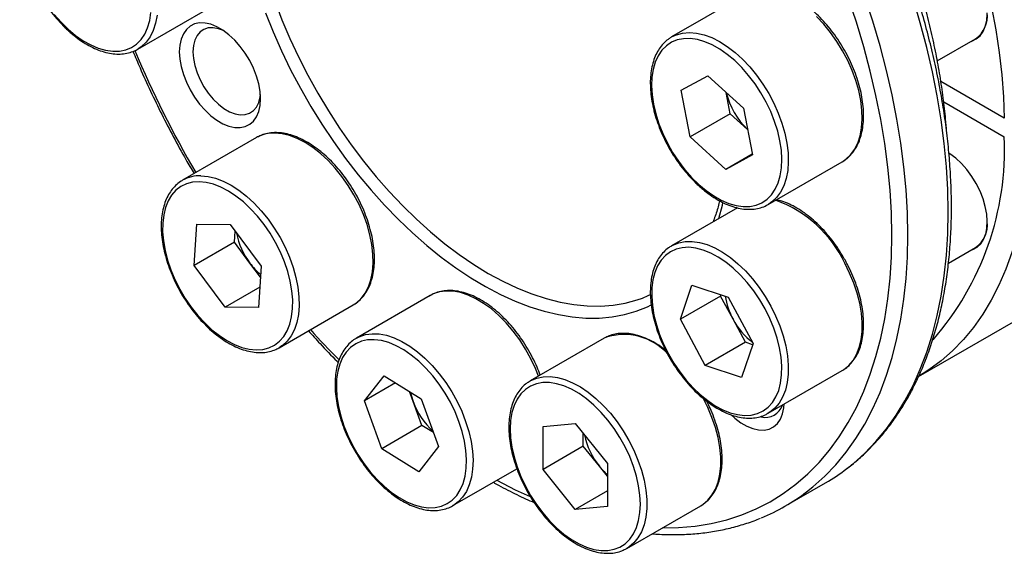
# Model space of a CAD drawing. Header units: millimetres. Extents: x 0 to 314, y 0 to 222.
# Tile 5 of 8: x 241 to 284, y 139 to 162. Entities that reach past the tile are written whole.
import ezdxf

# ---------------------------------------------------------------- set-up
doc = ezdxf.new("R2010")
doc.units = ezdxf.units.MM
doc.layers.add('OUTLINE', color=7, linetype='CONTINUOUS')

msp = doc.modelspace()

# ---------------------------------------------------------------- linework, layer by layer
at = {"layer": 'OUTLINE'}
for p, q in [((272.6572, 163.4776), (269.4045, 161.5998)), ((245.9218, 161.0651), (249.1745, 162.9429)), ((269.3738, 161.5816), (269.4045, 161.5998)), ((281.0869, 160.5499), (282.7671, 161.5199)), ((245.9408, 161.0763), (245.9218, 161.0651)), ((269.8182, 159.2634), (270.9928, 159.8952)), ((270.9928, 159.8952), (272.5626, 158.4693)), ((284.0344, 158.0283), (281.2437, 159.6393)), ((270.2132, 157.2057), (269.8182, 159.2634)), ((271.981, 158.2262), (271.8016, 159.1606)), ((281.3686, 158.7507), (284.0344, 157.2118)), ((271.981, 158.2262), (270.2132, 157.2057)), ((272.742, 157.5349), (271.981, 158.2262)), ((272.5626, 158.4693), (272.9576, 156.4115)), ((251.1935, 157.2032), (251.1469, 157.1775)), ((271.783, 155.7797), (270.2132, 157.2057)), ((251.1469, 157.1775), (247.8942, 155.2997)), ((272.9496, 156.4532), (271.783, 155.7797)), ((272.9576, 156.4115), (271.783, 155.7797)), ((273.6542, 154.2384), (276.9068, 156.1161)), ((276.9068, 156.1161), (276.9739, 156.1574)), ((273.6731, 154.2496), (273.6542, 154.2384)), ((272.2999, 154.0885), (269.4045, 152.417)), ((248.4099, 151.558), (248.5238, 153.3734)), ((248.5238, 153.3734), (249.9916, 153.3527)), ((249.9916, 153.3527), (251.3454, 151.5167)), ((250.1777, 152.5785), (250.2079, 153.0594)), ((280.2601, 146.6654), (291.2996, 153.0384)), ((250.1777, 152.5785), (248.4099, 151.558)), ((250.8546, 151.6605), (250.1777, 152.5785)), ((281.5746, 151.6486), (282.7671, 152.3371)), ((251.3152, 151.0359), (250.8546, 151.6605)), ((249.7637, 149.722), (248.4099, 151.558)), ((251.3454, 151.5167), (251.2315, 149.7013)), ((251.288, 150.6019), (249.7637, 149.722)), ((269.7906, 149.1847), (270.2952, 150.6868)), ((270.2952, 150.6868), (271.8925, 150.1568)), ((258.791, 150.2335), (255.5383, 148.3558)), ((271.5584, 150.2052), (269.7906, 149.1847)), ((271.5584, 150.2052), (271.5772, 150.2614)), ((272.1047, 149.1891), (271.5584, 150.2052)), ((271.8925, 150.1568), (272.9852, 148.1246)), ((251.2315, 149.7013), (249.7637, 149.722)), ((252.1439, 147.9383), (255.3966, 149.816)), ((270.8833, 147.1525), (269.7906, 149.1847)), ((272.651, 148.1731), (272.1047, 149.1891)), ((255.5383, 148.3558), (255.5734, 148.3754)), ((266.4351, 148.3518), (263.1824, 146.4741)), ((272.651, 148.1731), (270.8833, 147.1525)), ((272.9852, 148.1246), (272.4806, 146.6225)), ((272.9663, 148.0684), (272.651, 148.1731)), ((252.1722, 147.9551), (252.1439, 147.9383)), ((272.4806, 146.6225), (270.8833, 147.1525)), ((273.6542, 145.0556), (276.9068, 146.9333)), ((276.9068, 146.9333), (276.9277, 146.9456)), ((255.8897, 145.6014), (256.7551, 146.701)), ((257.2573, 146.3908), (255.8897, 145.6014)), ((256.7551, 146.701), (258.3871, 145.693)), ((263.0884, 146.4148), (263.1824, 146.4741)), ((258.0408, 145.5681), (257.8819, 146.0051)), ((256.6564, 143.4938), (255.8897, 145.6014)), ((258.4241, 144.5143), (258.0408, 145.5681)), ((258.3871, 145.693), (259.1537, 143.5855)), ((273.6542, 145.0556), (273.6021, 145.027)), ((258.4241, 144.5143), (256.6564, 143.4938)), ((258.9294, 144.2023), (258.4241, 144.5143)), ((263.7516, 144.471), (265.1658, 144.5974)), ((263.7516, 142.5853), (263.7516, 144.471)), ((265.1658, 144.5974), (266.58, 142.8382)), ((265.5194, 143.6058), (265.5194, 144.1576)), ((258.2884, 142.4858), (256.6564, 143.4938)), ((259.1537, 143.5855), (258.2884, 142.4858)), ((265.5194, 143.6058), (263.7516, 142.5853)), ((266.2265, 142.7261), (265.5194, 143.6058)), ((259.788, 140.9943), (262.5972, 142.6161)), ((265.1658, 140.826), (263.7516, 142.5853)), ((266.58, 142.2863), (266.2265, 142.7261)), ((266.58, 142.8382), (266.58, 140.9524)), ((266.58, 141.6424), (265.1658, 140.826)), ((274.4098, 140.9787), (276.1775, 141.9992)), ((259.8055, 141.0046), (259.788, 140.9943)), ((266.58, 140.9524), (265.1658, 140.826)), ((267.4321, 139.1126), (270.6847, 140.9904)), ((270.6847, 140.9904), (270.7424, 141.0255)), ((267.4321, 139.1126), (267.3792, 139.0836))]:
    msp.add_line(p, q, dxfattribs=at)
at = {"layer": 'OUTLINE', "flags": 128}
for points in [[(279.0885, 152.8827), (279.069, 153.8627), (279.0104, 154.8631), (278.913, 155.8818), (278.7769, 156.9165), (278.6025, 157.9651), (278.39, 159.0252), (278.14, 160.0945), (277.853, 161.1707), (277.5296, 162.2516), (277.1706, 163.3347)], [(279.7956, 152.8827), (279.7763, 153.8671), (279.7183, 154.8719), (279.6218, 155.8948), (279.4871, 156.9336), (279.3143, 157.9863), (279.1039, 159.0505), (278.8563, 160.1241), (278.572, 161.2048), (278.2516, 162.2903), (277.8957, 163.3783)], [(281.5634, 153.9032), (281.544, 154.8877), (281.4861, 155.8924), (281.3896, 156.9153), (281.2549, 157.9541), (281.0821, 159.0068), (280.8717, 160.071), (280.624, 161.1446), (280.3397, 162.2253), (280.0193, 163.3108)], [(251.9484, 163.1849), (252.2632, 162.3587), (252.611, 161.5366), (252.9908, 160.7215), (253.4009, 159.9163), (253.8401, 159.1241), (254.3066, 158.3476), (254.7988, 157.5898), (255.3149, 156.8534), (255.8529, 156.1411), (256.411, 155.4555), (256.987, 154.7991), (257.579, 154.1742), (258.1846, 153.5832), (258.8018, 153.0283), (259.4282, 152.5114), (260.0616, 152.0344), (260.6997, 151.5991), (261.3401, 151.207), (261.9805, 150.8597), (262.6186, 150.5583), (263.252, 150.3039), (263.8784, 150.0976), (264.4956, 149.94), (265.1013, 149.8317), (265.6932, 149.7731), (266.2692, 149.7644), (266.8273, 149.8057), (267.3653, 149.8968), (267.8814, 150.0374), (268.1149, 150.1201)], [(283.4643, 162.9163), (283.6551, 161.9094), (283.8078, 160.9148), (283.9221, 159.9349), (283.9977, 158.9719), (284.0344, 158.0283)], [(242.2526, 162.5911), (242.5519, 162.2497), (242.8662, 161.941)], [(242.8662, 161.941), (243.1911, 161.6691), (243.5223, 161.4377), (243.8553, 161.2499), (244.1856, 161.1084), (244.5088, 161.0148), (244.8204, 160.9707), (245.1162, 160.9765), (245.3923, 161.0321), (245.6449, 161.1369), (245.8706, 161.2894), (246.0664, 161.4875), (246.2295, 161.7286), (246.3578, 162.0094), (246.4496, 162.3261), (246.5036, 162.6744)], [(246.7742, 162.555), (246.7082, 162.2043), (246.6043, 161.8867), (246.4637, 161.6064), (246.2884, 161.367), (246.0806, 161.1717), (245.9408, 161.0763)], [(251.5463, 162.6587), (251.8805, 161.8199), (252.2475, 160.9864), (252.6461, 160.1611), (253.0747, 159.3471), (253.532, 158.5472), (254.0162, 157.7642), (254.5255, 157.0011), (255.0583, 156.2605), (255.6125, 155.545), (256.1863, 154.8573), (256.7774, 154.1997), (257.3839, 153.5748), (258.0036, 152.9846), (258.6341, 152.4312), (259.2734, 151.9168), (259.919, 151.4431), (260.5687, 151.0118), (261.2202, 150.6245), (261.871, 150.2825), (262.519, 149.9871), (263.1617, 149.7393), (263.7969, 149.54), (264.4223, 149.39), (265.0356, 149.2897), (265.6347, 149.2396), (266.2174, 149.2397), (266.7817, 149.2902), (267.3254, 149.3907), (267.8467, 149.5411), (268.3437, 149.7406), (268.5102, 149.8213)], [(276.9739, 156.1574), (277.0656, 156.2227), (277.2734, 156.418), (277.4488, 156.6574), (277.5893, 156.9377), (277.6933, 157.2553), (277.7593, 157.606), (277.7865, 157.9853), (277.7745, 158.3882), (277.7235, 158.8095), (277.6342, 159.2436), (277.5077, 159.685), (277.3456, 160.1278), (277.1502, 160.5663), (276.9238, 160.9948), (276.6695, 161.4076), (276.3907, 161.7994), (276.0908, 162.1652), (275.7739, 162.5001)], [(282.5722, 161.4074), (282.6058, 161.4179), (282.8001, 161.5114), (282.9659, 161.6521), (283.0999, 161.8368), (283.199, 162.0616), (283.261, 162.3214), (283.2847, 162.6108)], [(251.3224, 158.887), (251.3025, 159.2058), (251.2431, 159.5405), (251.1456, 159.8836), (251.0122, 160.2275), (250.8458, 160.5645), (250.6502, 160.887), (250.4297, 161.1879), (250.1893, 161.4604), (249.9343, 161.6984), (249.6704, 161.8967), (249.4035, 162.0507), (249.1397, 162.1571), (248.8847, 162.2135), (248.6442, 162.2186), (248.4238, 162.1723), (248.2281, 162.0756), (248.0618, 161.9307), (247.9283, 161.7409), (247.8308, 161.5103), (247.7715, 161.2442), (247.7515, 160.9484), (247.7715, 160.6296), (247.8308, 160.2949), (247.9283, 159.9518), (248.0618, 159.6079), (248.2281, 159.2709), (248.4238, 158.9484), (248.6442, 158.6475), (248.8847, 158.375), (249.1397, 158.137), (249.4035, 157.9387), (249.6704, 157.7847), (249.9343, 157.6783), (250.1893, 157.6219), (250.4297, 157.6168), (250.6502, 157.6631), (250.8458, 157.7598), (251.0122, 157.9046), (251.1456, 158.0945), (251.2431, 158.3251), (251.3025, 158.5912), (251.3224, 158.887)], [(249.6944, 161.8805), (249.473, 161.9639), (249.241, 162.0058), (249.0253, 161.9956), (248.8318, 161.9333), (248.6657, 161.8209), (248.5315, 161.6612), (248.433, 161.4587), (248.3728, 161.219), (248.3526, 160.9484), (248.3728, 160.6545), (248.433, 160.3452), (248.5315, 160.029), (248.6657, 159.7144), (248.8318, 159.4102), (249.0253, 159.1245), (249.241, 158.8652), (249.473, 158.6394), (249.7149, 158.4531), (249.9601, 158.3115), (250.202, 158.2185), (250.434, 158.1765), (250.6497, 158.1868), (250.8432, 158.249), (251.0093, 158.3615), (251.1434, 158.5211), (251.2419, 158.7236), (251.3022, 158.9634), (251.3155, 159.0725)], [(270.5985, 155.1143), (270.9235, 154.8424), (271.2547, 154.611), (271.5877, 154.4232), (271.918, 154.2816), (272.2411, 154.1881), (272.5527, 154.144), (272.8486, 154.1498), (273.1247, 154.2054), (273.3773, 154.3102), (273.603, 154.4627), (273.7987, 154.6608), (273.9619, 154.9019), (274.0902, 155.1827), (274.182, 155.4993), (274.236, 155.8476), (274.2515, 156.2228), (274.2283, 156.6199), (274.1666, 157.0334), (274.0674, 157.4578), (273.9319, 157.8873), (273.7621, 158.3161), (273.5601, 158.7385), (273.3288, 159.1487), (273.0712, 159.5411), (272.7908, 159.9106), (272.4915, 160.2519), (272.1773, 160.5607), (271.8523, 160.8326), (271.5211, 161.064), (271.1881, 161.2517), (270.8578, 161.3933), (270.5347, 161.4868), (270.2231, 161.531), (269.9273, 161.5252), (269.6512, 161.4695), (269.3986, 161.3648), (269.1729, 161.2123), (268.9771, 161.0142), (268.814, 160.7731), (268.6856, 160.4923), (268.5938, 160.1756), (268.5398, 159.8273), (268.5243, 159.4521), (268.5475, 159.0551), (268.6092, 158.6416), (268.7084, 158.2172), (268.8439, 157.7877), (269.0137, 157.3588), (269.2157, 156.9364), (269.447, 156.5263), (269.7046, 156.1338), (269.985, 155.7644), (270.2843, 155.423), (270.5985, 155.1143)], [(269.4045, 161.5998), (269.6123, 161.6983), (269.8886, 161.7737), (270.1863, 161.7989), (270.5015, 161.7735), (270.8301, 161.6978), (271.1678, 161.5729), (271.5103, 161.4004), (271.8529, 161.1824), (272.1914, 160.9219), (272.5212, 160.6223), (272.8381, 160.2874), (273.138, 159.9217), (273.4169, 159.5299), (273.6711, 159.117), (273.8975, 158.6886), (274.0929, 158.2501), (274.255, 157.8073), (274.3815, 157.3659), (274.4708, 156.9318), (274.5218, 156.5105), (274.5338, 156.1076), (274.5066, 155.7283), (274.4406, 155.3776), (274.3366, 155.06), (274.1961, 154.7797), (274.0208, 154.5403), (273.813, 154.3449), (273.6731, 154.2496)], [(255.3966, 149.816), (255.5367, 149.9084), (255.7471, 150.0999), (255.9252, 150.3357), (256.0687, 150.6128), (256.1758, 150.9274), (256.245, 151.2756), (256.2755, 151.6526), (256.2667, 152.0538), (256.219, 152.4737), (256.1328, 152.907), (256.0093, 153.348), (255.8502, 153.7909), (255.6574, 154.2299), (255.4335, 154.6595), (255.1815, 155.0738), (254.9045, 155.4676), (254.6063, 155.8357), (254.2906, 156.1733), (253.9617, 156.476), (253.6238, 156.7399), (253.2813, 156.9615), (252.9387, 157.138), (252.6004, 157.2669), (252.2709, 157.3467), (251.9544, 157.3763)], [(285.1659, 157.2117), (285.1294, 156.2929), (285.0539, 155.3998), (284.9395, 154.5343), (284.7865, 153.6986), (284.5953, 152.8944), (284.3663, 152.1238), (284.1001, 151.3883), (283.7972, 150.6898), (283.4584, 150.0298), (283.0844, 149.41), (282.676, 148.8316), (282.2344, 148.296), (281.7604, 147.8045), (281.2551, 147.3582), (280.7197, 146.9581), (280.2664, 146.6695)], [(282.5722, 152.2245), (282.6506, 152.2514), (282.839, 152.3555), (282.9982, 152.5061), (283.1247, 152.7), (283.2158, 152.9329), (283.2696, 153.1998), (283.2847, 153.4948), (283.261, 153.8115), (283.199, 154.1431), (283.0999, 154.4822), (282.9659, 154.8216), (282.8001, 155.1538), (282.6058, 155.4716), (282.3875, 155.768), (282.1499, 156.0367), (281.898, 156.2717), (281.6375, 156.4679), (281.6024, 156.4909)], [(248.7017, 155.4986), (249.0182, 155.469), (249.3477, 155.3892), (249.686, 155.2602), (250.0286, 155.0838), (250.3711, 154.8622), (250.709, 154.5983), (251.0379, 154.2956), (251.3536, 153.958), (251.6518, 153.5899), (251.9288, 153.1961), (252.1808, 152.7817), (252.4047, 152.3522), (252.5975, 151.9131), (252.7567, 151.4702), (252.8801, 151.0293), (252.9663, 150.596), (253.0141, 150.176), (253.0228, 149.7749), (252.9923, 149.3978), (252.9231, 149.0497), (252.816, 148.735), (252.6725, 148.458), (252.4944, 148.2222), (252.284, 148.0306), (252.1722, 147.9551)], [(248.6223, 155.2344), (248.3319, 155.2136), (248.0625, 155.1431), (247.8176, 155.0238), (247.6006, 154.8574), (247.4144, 154.6461), (247.2615, 154.3927), (247.1439, 154.1008), (247.0634, 153.7741), (247.0208, 153.4172), (247.017, 153.0349), (247.0518, 152.6324), (247.1248, 152.215), (247.2351, 151.7885), (247.3811, 151.3586), (247.5608, 150.9311), (247.7719, 150.5117), (248.0114, 150.1063), (248.2762, 149.7202), (248.5627, 149.3587), (248.8669, 149.0267), (249.1848, 148.7286), (249.5121, 148.4684), (249.8443, 148.2498), (250.177, 148.0757), (250.5056, 147.9483), (250.8257, 147.8695), (251.1331, 147.8403), (251.4234, 147.8611), (251.6928, 147.9316), (251.9377, 148.0509), (252.1547, 148.2173), (252.3409, 148.4286), (252.4938, 148.682), (252.6114, 148.974), (252.692, 149.3006), (252.7345, 149.6575), (252.7383, 150.0398), (252.7035, 150.4423), (252.6305, 150.8597), (252.5202, 151.2862), (252.3743, 151.7162), (252.1945, 152.1437), (251.9834, 152.563), (251.7439, 152.9684), (251.4791, 153.3545), (251.1926, 153.716), (250.8884, 154.0481), (250.5705, 154.3462), (250.2432, 154.6063), (249.911, 154.8249), (249.5783, 154.999), (249.2497, 155.1264), (248.9296, 155.2052), (248.6223, 155.2344)], [(247.8464, 155.2708), (247.8706, 155.2858), (247.8942, 155.2997)], [(271.4732, 153.6113), (271.6362, 154.2035), (271.6624, 154.3149)], [(277.1067, 142.6184), (277.3818, 142.8371), (277.9021, 143.3029), (278.3914, 143.8133), (278.8487, 144.3673), (279.273, 144.9636), (279.6635, 145.601), (280.0193, 146.2782), (280.3397, 146.9938), (280.624, 147.7462), (280.8717, 148.5339), (281.0821, 149.3552), (281.2549, 150.2084), (281.3896, 151.0917), (281.4861, 152.0032), (281.544, 152.941), (281.5634, 153.9032)], [(268.9932, 140.0139), (269.7071, 140.0289), (270.4338, 140.0938), (271.1402, 140.2091), (271.8248, 140.3743), (272.486, 140.5891), (273.1225, 140.8531), (273.7329, 141.1658), (274.3158, 141.5263), (274.87, 141.934), (275.3943, 142.3879), (275.8875, 142.8871), (276.3486, 143.4305), (276.7766, 144.0169), (277.1706, 144.6451), (277.5296, 145.3136), (277.853, 146.0211), (278.14, 146.766), (278.39, 147.5466), (278.6025, 148.3614), (278.7769, 149.2085), (278.913, 150.0861), (279.0104, 150.9923), (279.069, 151.9252), (279.0885, 152.8827)], [(275.3389, 141.5979), (275.6141, 141.8166), (276.1343, 142.2824), (276.6236, 142.7928), (277.0809, 143.3468), (277.5052, 143.9431), (277.8957, 144.5805), (278.2516, 145.2577), (278.572, 145.9733), (278.8563, 146.7257), (279.1039, 147.5134), (279.3143, 148.3347), (279.4871, 149.1879), (279.6218, 150.0712), (279.7183, 150.9827), (279.7763, 151.9205), (279.7956, 152.8827)], [(269.3956, 152.4118), (269.4555, 152.4451), (269.7169, 152.5507), (270.002, 152.6067), (270.307, 152.6122), (270.6279, 152.5672), (270.9606, 152.4722), (271.3007, 152.3285), (271.6437, 152.138), (271.9853, 151.9032), (272.3209, 151.627), (272.6462, 151.3132), (272.957, 150.9658), (273.2491, 150.5893), (273.5188, 150.1887), (273.7626, 149.7691)], [(273.5161, 149.6389), (273.2793, 150.046), (273.0168, 150.4342), (272.7324, 150.7984), (272.4297, 151.1336), (272.113, 151.4353), (271.7865, 151.6994), (271.4545, 151.9223), (271.1217, 152.101), (270.7925, 152.2331), (270.4713, 152.3168), (270.1625, 152.351), (269.8703, 152.3352), (269.5986, 152.2696), (269.3512, 152.1552), (269.1312, 151.9934), (268.9418, 151.7865), (268.7854, 151.5372), (268.6643, 151.2489), (268.58, 150.9255), (268.5336, 150.5715), (268.5259, 150.1915), (268.5568, 149.7907), (268.6261, 149.3746), (268.7327, 148.9487), (268.8752, 148.5188), (269.0516, 148.0908), (269.2597, 147.6704), (269.4966, 147.2634), (269.759, 146.8751), (270.0434, 146.5109), (270.3461, 146.1757), (270.6628, 145.874), (270.9893, 145.6099), (271.3213, 145.387), (271.6541, 145.2083), (271.9833, 145.0762), (272.3045, 144.9925), (272.6133, 144.9583), (272.9055, 144.9741), (273.1772, 145.0397), (273.4247, 145.1541), (273.6446, 145.3159), (273.834, 145.5229), (273.9904, 145.7721), (274.1115, 146.0604), (274.1958, 146.3838), (274.2422, 146.7379), (274.2499, 147.1178), (274.219, 147.5186), (274.1498, 147.9348), (274.0432, 148.3606), (273.9007, 148.7905), (273.7242, 149.2185), (273.5161, 149.6389)], [(276.9277, 146.9456), (276.9766, 146.9763), (277.1964, 147.1538), (277.3846, 147.3764), (277.5389, 147.6413), (277.6573, 147.9448), (277.7382, 148.2832), (277.7806, 148.6519), (277.7838, 149.0463), (277.748, 149.461), (277.6734, 149.8908), (277.5612, 150.33), (277.4127, 150.773), (277.23, 151.2138), (277.0153, 151.6469)], [(263.555, 146.6891), (263.4232, 147.0184), (263.218, 147.4545), (262.9828, 147.8787), (262.7206, 148.2857), (262.4349, 148.6701), (262.1294, 149.0269), (261.8081, 149.3515), (261.4752, 149.6395), (261.135, 149.8873), (260.7919, 150.0917), (260.4504, 150.2499), (260.115, 150.3599), (259.7901, 150.4203), (259.4798, 150.4302), (259.1882, 150.3897), (258.9192, 150.2991), (258.791, 150.2335)], [(268.1149, 150.1201), (268.3736, 150.227), (268.4748, 150.2734)], [(273.7626, 149.7691), (273.9773, 149.3361), (274.16, 148.8952), (274.3085, 148.4523), (274.4207, 148.0131), (274.4953, 147.5833), (274.5311, 147.1685), (274.5279, 146.7742), (274.4855, 146.4054), (274.4046, 146.0671), (274.2862, 145.7635), (274.1319, 145.4987), (273.9437, 145.2761), (273.7239, 145.0986), (273.6542, 145.0556)], [(255.5734, 148.3754), (255.6665, 148.4213), (255.9355, 148.5119), (256.2271, 148.5525), (256.5374, 148.5425), (256.8623, 148.4822), (257.1977, 148.3722), (257.5392, 148.2139), (257.8823, 148.0096), (258.2225, 147.7618), (258.5555, 147.4737), (258.8768, 147.1492), (259.1822, 146.7924), (259.4679, 146.408), (259.7301, 146.001), (259.9653, 145.5767), (260.1705, 145.1407), (260.343, 144.6986), (260.4805, 144.2562), (260.5814, 143.8192), (260.6442, 143.3935), (260.6681, 142.9844), (260.6529, 142.5973), (260.5987, 142.2374), (260.5062, 141.9092), (260.3766, 141.6171), (260.2117, 141.3648)], [(259.9504, 141.439), (260.1101, 141.6842), (260.2349, 141.9687), (260.3229, 142.2887), (260.3731, 142.64), (260.3847, 143.0176), (260.3576, 143.4165), (260.2922, 143.8314), (260.1893, 144.2565), (260.0503, 144.6862), (259.8771, 145.1147), (259.6721, 145.5361), (259.438, 145.9448), (259.1779, 146.3351), (258.8955, 146.702), (258.5945, 147.0403), (258.279, 147.3455), (257.9533, 147.6135), (257.6217, 147.8407), (257.2887, 148.0239), (256.9589, 148.1608), (256.6368, 148.2494), (256.3266, 148.2886), (256.0325, 148.2778), (255.7586, 148.2172), (255.5085, 148.1076), (255.2857, 147.9504), (255.0931, 147.7479), (254.9333, 147.5027), (254.8086, 147.2181), (254.7205, 146.8981), (254.6703, 146.5469), (254.6587, 146.1692), (254.6858, 145.7703), (254.7513, 145.3554), (254.8542, 144.9303), (254.9932, 144.5006), (255.1663, 144.0721), (255.3714, 143.6507), (255.6055, 143.2421), (255.8655, 142.8517), (256.1479, 142.4848), (256.4489, 142.1465), (256.7644, 141.8413), (257.0902, 141.5733), (257.4218, 141.3461), (257.7547, 141.1629), (258.0845, 141.026), (258.4067, 140.9374), (258.7169, 140.8982), (259.0109, 140.909), (259.2848, 140.9696), (259.5349, 141.0793), (259.7578, 141.2364), (259.9504, 141.439)], [(266.5022, 148.3882), (266.4655, 148.3688), (266.4351, 148.3518)], [(262.302, 144.3649), (262.3214, 143.9698), (262.3792, 143.5577), (262.4747, 143.1342), (262.6066, 142.7049), (262.7731, 142.2757), (262.972, 141.8525), (263.2006, 141.4408), (263.4557, 141.0463), (263.7339, 140.6744), (264.0315, 140.33), (264.3445, 140.0178), (264.6685, 139.742), (264.9993, 139.5064), (265.3323, 139.3142), (265.6631, 139.1679), (265.9871, 139.0695), (266.3001, 139.0204), (266.5977, 139.0212), (266.8759, 139.0719), (267.131, 139.1718), (267.3596, 139.3196), (267.5585, 139.5132), (267.725, 139.7502), (267.8569, 140.0271), (267.9524, 140.3404), (268.0102, 140.6857), (268.0296, 141.0585), (268.0102, 141.4536), (267.9524, 141.8657), (267.8569, 142.2892), (267.725, 142.7185), (267.5585, 143.1477), (267.3596, 143.571), (267.131, 143.9826), (266.8759, 144.3771), (266.5977, 144.749), (266.3001, 145.0934), (265.9871, 145.4056), (265.6631, 145.6814), (265.3323, 145.917), (264.9993, 146.1092), (264.6685, 146.2555), (264.3445, 146.3539), (264.0315, 146.403), (263.7339, 146.4023), (263.4557, 146.3516), (263.2006, 146.2516), (262.972, 146.1038), (262.7731, 145.9102), (262.6066, 145.6733), (262.4747, 145.3963), (262.3792, 145.083), (262.3214, 144.7377), (262.302, 144.3649)], [(263.1824, 146.4741), (263.2128, 146.4911), (263.4721, 146.6009), (263.7553, 146.661), (264.0588, 146.6707), (264.3786, 146.6299), (264.7104, 146.5391), (265.0501, 146.3994), (265.393, 146.2127), (265.7349, 145.9814), (266.0712, 145.7086), (266.3975, 145.3978), (266.7097, 145.053), (267.0035, 144.6787), (267.2752, 144.2799), (267.5213, 143.8617), (267.7385, 143.4296), (267.924, 142.9892), (268.0754, 142.5462), (268.1907, 142.1065), (268.2684, 141.6757), (268.3075, 141.2594), (268.3075, 140.8632), (268.2684, 140.4921), (268.1907, 140.1511), (268.0754, 139.8444), (267.924, 139.5763), (267.7385, 139.35), (267.5213, 139.1687), (267.4321, 139.1126)], [(257.9236, 145.9793), (257.9648, 145.8067), (258.0408, 145.5681)], [(270.7424, 141.0255), (270.774, 141.0464), (270.9912, 141.2278), (271.1767, 141.454), (271.3281, 141.7222), (271.4434, 142.0288), (271.5211, 142.3699), (271.5602, 142.7409), (271.5602, 143.1372), (271.5211, 143.5534), (271.4434, 143.9842), (271.3281, 144.4239), (271.1767, 144.8669), (270.9912, 145.3073), (270.7865, 145.7164)], [(272.0212, 144.9787), (272.1803, 144.8359), (272.4441, 144.6377), (272.711, 144.4836), (272.9749, 144.3772), (273.2299, 144.3208), (273.4703, 144.3157), (273.6908, 144.362), (273.8864, 144.4587), (274.0528, 144.6036), (274.1862, 144.7934), (274.2837, 145.024), (274.3431, 145.2901), (274.3597, 145.4629)], [(261.7127, 142.1055), (262.5243, 141.6922), (263.1842, 141.3876)], [(260.2117, 141.3648), (260.0136, 141.1557), (259.8055, 141.0046)]]:
    msp.add_lwpolyline(points, dxfattribs=at)
at = {"layer": 'OUTLINE'}
for centre, radius, start, end in [((282.0554, 162.5313), 1.2368, 305.13178, 6.18036), ((285.9886, 177.7039), 43.5206, 202.56242, 210.46797), ((275.016, 159.932), 3.3039, 193.53946, 226.50429), ((251.9088, 155.8182), 1.5588, 88.32619, 117.31596), ((271.3328, 156.6595), 12.7136, 318.79772, 2.48964), ((248.6553, 153.9487), 1.5506, 88.28422, 119.39167), ((272.1466, 149.367), 5.3761, 25.09185, 70.12885), ((282.0554, 153.3485), 1.2368, 305.13178, 6.18036), ((253.4526, 153.6045), 3.2448, 191.16538, 216.80592), ((253.2649, 153.4192), 2.9837, 216.11734, 229.38673), ((274.761, 150.6522), 3.0326, 188.57666, 208.84603), ((274.8195, 150.6008), 3.0599, 207.47485, 232.59285), ((281.7367, 174.1714), 37.9943, 222.03515, 224.80316), ((267.307, 145.907), 2.6084, 42.22408, 107.97225), ((261.1209, 146.6715), 3.2718, 199.70941, 227.43159), ((273.5277, 145.6633), 0.7921, 256.10916, 341.90529), ((268.7864, 144.7998), 3.2945, 192.30871, 219.0093), ((268.4938, 144.5327), 2.8991, 218.54676, 228.689), ((271.8238, 149.539), 8.7065, 300.00364, 307.35648), ((270.0606, 148.5124), 8.6989, 292.27665, 307.35694)]:
    msp.add_arc(centre, radius, start, end, dxfattribs=at)
for points, knots in [([(281.7098, 154.1073), (281.7088, 154.2717), (281.7059, 154.7481), (281.6741, 155.5508), (281.6028, 156.5194), (281.496, 157.5032), (281.3544, 158.4999), (281.1783, 159.5078), (280.9681, 160.5249), (280.7242, 161.5495), (280.4471, 162.5794), (280.1373, 163.6129), (279.7956, 164.648), (279.4224, 165.6827), (279.0186, 166.7151), (278.585, 167.7434), (278.1222, 168.7655), (277.6314, 169.7795), (277.1133, 170.7837), (276.5689, 171.776), (275.9994, 172.7546), (275.4056, 173.7176), (274.7888, 174.6634), (274.1502, 175.59), (273.4908, 176.4958), (272.8119, 177.379), (272.1149, 178.238), (271.4009, 179.0711), (270.6713, 179.8768), (269.9274, 180.6535), (269.1706, 181.3999), (268.4024, 182.1143), (267.6241, 182.7956), (266.837, 183.4423), (266.0428, 184.0532), (265.2428, 184.6272), (264.4385, 185.1631), (263.6314, 185.6597), (262.8229, 186.1163), (262.0145, 186.5317), (261.2078, 186.9051), (260.4043, 187.2358), (259.6056, 187.5229), (258.8131, 187.7659), (258.0284, 187.9641), (257.2532, 188.1172), (256.489, 188.2247), (255.7374, 188.2864), (255, 188.3023), (254.2784, 188.2723), (253.5742, 188.1963), (252.8884, 188.0756), (252.2239, 187.9074), (251.6835, 187.737), (251.3736, 187.606), (251.27, 187.5622)], [0, 0, 0, 0, 0.0101578, 0.029423, 0.0486859, 0.0679459, 0.0872022, 0.1064547, 0.1257033, 0.1449479, 0.1641887, 0.1834261, 0.2026601, 0.2218912, 0.2411198, 0.2603461, 0.2795706, 0.2987936, 0.3180156, 0.337237, 0.3564582, 0.3756796, 0.3949014, 0.4141241, 0.4333481, 0.4525739, 0.4718018, 0.4910322, 0.5102655, 0.5295022, 0.5487426, 0.5679869, 0.5872355, 0.6064887, 0.6257465, 0.6450091, 0.6642761, 0.6835475, 0.7028224, 0.7221002, 0.7413794, 0.7606576, 0.7799323, 0.7992001, 0.8184572, 0.837699, 0.8569201, 0.876115, 0.8952779, 0.9144037, 0.9334882, 0.9525288, 0.9715257, 0.9904817, 1, 1, 1, 1]), ([(281.4964, 157.4478), (281.4838, 157.6254), (281.4491, 158.113), (281.3533, 158.9272), (281.213, 159.8866), (281.0365, 160.8575), (280.8264, 161.8369), (280.5826, 162.8232), (280.3058, 163.8143), (279.9965, 164.8082), (279.6555, 165.8029), (279.2834, 166.7963), (278.881, 167.7865), (278.4491, 168.7715), (277.9887, 169.7493), (277.5006, 170.7178), (276.9859, 171.6752), (276.4457, 172.6194), (275.881, 173.5486), (275.2929, 174.4609), (274.6828, 175.3544), (274.0517, 176.2273), (273.401, 177.0778), (272.7319, 177.9042), (272.0459, 178.7048), (271.3443, 179.4779), (270.6284, 180.222), (269.8998, 180.9355), (269.1598, 181.6169), (268.4099, 182.2651), (267.6515, 182.8777), (266.896, 183.4501), (266.3914, 183.798), (266.1438, 183.9687)], [0, 0, 0, 0, 0.0187955, 0.0515851, 0.0843677, 0.117143, 0.1499107, 0.1826709, 0.2154241, 0.2481707, 0.2809112, 0.3136464, 0.346377, 0.3791036, 0.4118272, 0.4445485, 0.4772683, 0.5099875, 0.5427068, 0.5754268, 0.6081484, 0.6408724, 0.6735996, 0.7063309, 0.7390669, 0.7718086, 0.8045567, 0.8373119, 0.8700749, 0.9028463, 0.9356264, 0.9684155, 1, 1, 1, 1]), ([(241.6415, 168.4012), (241.5983, 168.3759), (241.4755, 168.3041), (241.3021, 168.14), (241.1228, 167.9159), (240.976, 167.6537), (240.8616, 167.3582), (240.7815, 167.0315), (240.7369, 166.6775), (240.7284, 166.3007), (240.756, 165.9059), (240.8191, 165.498), (240.9168, 165.0817), (241.0476, 164.6618), (241.21, 164.2432), (241.4019, 163.8304), (241.6213, 163.4281), (241.8655, 163.041), (242.1318, 162.6732), (242.4173, 162.3296), (242.6672, 162.0659), (242.8221, 161.922), (242.8731, 161.8746)], [0, 0, 0, 0, 0.0275585, 0.0782742, 0.1291432, 0.180491, 0.2324493, 0.2849564, 0.3378429, 0.3909298, 0.4440806, 0.4972055, 0.5502794, 0.6032989, 0.6562719, 0.7092116, 0.762134, 0.8150562, 0.8679917, 0.9209568, 0.9739689, 1, 1, 1, 1]), ([(276.9771, 156.1662), (277.0075, 156.1843), (277.117, 156.2494), (277.2783, 156.405), (277.4577, 156.6289), (277.6042, 156.8915), (277.7183, 157.1873), (277.798, 157.5142), (277.8423, 157.8684), (277.8505, 158.2454), (277.8226, 158.6403), (277.7592, 159.0484), (277.6612, 159.4647), (277.5301, 159.8846), (277.3674, 160.3032), (277.1752, 160.7159), (276.9556, 161.118), (276.7112, 161.5051), (276.4448, 161.8726), (276.1592, 162.2163), (275.8575, 162.5325), (275.5431, 162.8173), (275.2193, 163.0674), (274.8894, 163.2798), (274.5569, 163.4516), (274.2256, 163.5803), (273.8991, 163.6637), (273.582, 163.7002), (273.2784, 163.6896), (272.9944, 163.6298), (272.7641, 163.5446), (272.6404, 163.4627), (272.5946, 163.4323)], [0, 0, 0, 0, 0.0127393, 0.0460023, 0.0793681, 0.1130493, 0.1471312, 0.1815721, 0.2162609, 0.2510801, 0.2859405, 0.3207837, 0.3555934, 0.3903674, 0.425111, 0.4598328, 0.4945434, 0.5292538, 0.5639733, 0.598712, 0.6334818, 0.6682937, 0.7031577, 0.7380792, 0.7730547, 0.808062, 0.8430281, 0.8778467, 0.9123775, 0.946496, 0.9801744, 1, 1, 1, 1]), ([(242.8731, 161.8746), (242.9286, 161.8254), (243.0893, 161.6829), (243.3627, 161.4735), (243.6925, 161.2611), (244.025, 161.0898), (244.3563, 160.9615), (244.6827, 160.8784), (244.9997, 160.8424), (245.3032, 160.8533), (245.5867, 160.9142), (245.8003, 160.9912), (245.9088, 161.0623), (245.9393, 161.0823)], [0, 0, 0, 0, 0.0535133, 0.1550299, 0.2567357, 0.3585984, 0.4605528, 0.5623846, 0.6637836, 0.7643408, 0.8636951, 0.9617686, 1, 1, 1, 1]), ([(269.3739, 161.5745), (269.3307, 161.5492), (269.2079, 161.4774), (269.0345, 161.3132), (268.8551, 161.0891), (268.7083, 160.827), (268.5939, 160.5315), (268.5139, 160.2048), (268.4693, 159.8508), (268.4608, 159.474), (268.4884, 159.0792), (268.5515, 158.6712), (268.6491, 158.255), (268.7799, 157.8351), (268.9423, 157.4164), (269.1343, 157.0037), (269.3536, 156.6014), (269.5978, 156.2143), (269.8641, 155.8465), (270.1497, 155.5028), (270.3996, 155.2391), (270.5545, 155.0953), (270.6055, 155.0479)], [0, 0, 0, 0, 0.0275585, 0.0782741, 0.1291432, 0.180491, 0.2324492, 0.2849564, 0.3378429, 0.3909298, 0.4440806, 0.4972055, 0.5502794, 0.6032989, 0.6562719, 0.7092116, 0.762134, 0.815056, 0.8679917, 0.9209567, 0.9739687, 1, 1, 1, 1]), ([(245.7133, 160.9714), (245.8155, 160.7264), (246.0608, 160.1386), (246.4831, 159.2145), (246.9738, 158.2005), (247.4938, 157.1972), (247.9688, 156.3264), (248.2807, 155.7968), (248.4011, 155.5923)], [0, 0, 0, 0, 0.1337136, 0.3208806, 0.5080338, 0.6951769, 0.8823142, 1, 1, 1, 1]), ([(252.0192, 157.3938), (251.9642, 157.3932), (251.8085, 157.3916), (251.5648, 157.3503), (251.3454, 157.2845), (251.2326, 157.2189), (251.2007, 157.2004)], [0, 0, 0, 0, 0.18670395, 0.52853243, 0.86687493, 1, 1, 1, 1]), ([(255.322, 149.7817), (255.3781, 149.8103), (255.5163, 149.8809), (255.7076, 150.0422), (255.8958, 150.2555), (256.0522, 150.507), (256.1765, 150.7926), (256.2669, 151.1104), (256.3222, 151.4566), (256.3416, 151.8271), (256.3247, 152.217), (256.2722, 152.6216), (256.1847, 153.0359), (256.0637, 153.4551), (255.9105, 153.8747), (255.7272, 154.2897), (255.5157, 154.6956), (255.2787, 155.0877), (255.0187, 155.4617), (254.7387, 155.8132), (254.4416, 156.1382), (254.1308, 156.4331), (253.8095, 156.6942), (253.4811, 156.9185), (253.1491, 157.103), (252.8169, 157.2454), (252.4887, 157.3425), (252.2228, 157.3863), (252.069, 157.3919), (252.0192, 157.3938)], [0, 0, 0, 0, 0.02509997, 0.06190632, 0.09874809, 0.13587904, 0.17344064, 0.21142556, 0.24972608, 0.28820819, 0.3267637, 0.36531346, 0.40382957, 0.44230588, 0.48074608, 0.51915904, 0.55755587, 0.59594871, 0.6343489, 0.67276635, 0.71121418, 0.74970504, 0.78825037, 0.82685811, 0.86552831, 0.90424552, 0.94294653, 0.98152596, 1, 1, 1, 1]), ([(247.8437, 155.265), (247.8296, 155.2575), (247.7343, 155.2063), (247.5823, 155.0704), (247.3933, 154.8586), (247.2375, 154.6063), (247.1134, 154.3205), (247.0233, 154.0024), (246.9683, 153.656), (246.9493, 153.2853), (246.9664, 152.8952), (247.0193, 152.4906), (247.107, 152.0762), (247.2284, 151.6569), (247.3818, 151.2374), (247.5654, 150.8225), (247.7771, 150.4167), (248.0143, 150.0247), (248.2745, 149.6509), (248.5547, 149.2996), (248.8519, 148.9748), (249.1628, 148.6802), (249.4842, 148.4194), (249.8126, 148.1955), (250.1447, 148.0113), (250.4768, 147.8694), (250.8051, 147.7722), (251.1255, 147.7216), (251.4336, 147.7181), (251.7238, 147.7635), (251.9731, 147.8425), (252.113, 147.9255), (252.1724, 147.9607)], [0, 0, 0, 0, 0.005794, 0.0391338, 0.0725072, 0.1061443, 0.140172, 0.1745825, 0.2092778, 0.2441368, 0.2790614, 0.3139804, 0.3488688, 0.3837211, 0.4185409, 0.4533359, 0.4881165, 0.5228936, 0.5576773, 0.5924768, 0.627304, 0.6621702, 0.6970858, 0.732058, 0.7670868, 0.8021579, 0.8372136, 0.8721581, 0.9068578, 0.9411754, 0.9750458, 1, 1, 1, 1]), ([(270.6055, 155.0479), (270.661, 154.9987), (270.8217, 154.8562), (271.0951, 154.6468), (271.4248, 154.4344), (271.7573, 154.2631), (272.0887, 154.1348), (272.4151, 154.0517), (272.732, 154.0157), (273.0356, 154.0266), (273.3191, 154.0874), (273.5326, 154.1645), (273.6412, 154.2356), (273.6716, 154.2555)], [0, 0, 0, 0, 0.0535128, 0.1550299, 0.2567353, 0.3585984, 0.4605524, 0.5623842, 0.6637832, 0.7643408, 0.8636948, 0.9617685, 1, 1, 1, 1]), ([(271.5115, 154.3968), (271.503, 154.3585), (271.4502, 154.1226), (271.355, 153.8104), (271.2554, 153.5513), (271.2229, 153.4668)], [0, 0, 0, 0, 0.1155262, 0.7112893, 1, 1, 1, 1]), ([(276.9263, 146.952), (276.967, 146.975), (277.088, 147.0436), (277.2607, 147.203), (277.4427, 147.424), (277.5921, 147.6833), (277.7093, 147.9761), (277.7922, 148.3004), (277.8397, 148.6522), (277.8512, 149.0273), (277.8266, 149.4208), (277.7664, 149.8279), (277.6716, 150.2437), (277.5434, 150.6634), (277.3836, 151.0823), (277.2261, 151.4256), (277.0848, 151.6985), (276.9345, 151.9671), (276.73, 152.2943), (276.4651, 152.6634), (276.1808, 153.009), (275.8803, 153.3273), (275.5667, 153.6146), (275.2435, 153.8673), (274.9139, 154.0829), (274.5816, 154.2565), (274.2794, 154.3809), (274.0915, 154.4261), (274.0123, 154.4452)], [0, 0, 0, 0, 0.0201631, 0.0598522, 0.0996356, 0.1397777, 0.1803953, 0.2214508, 0.2628152, 0.3043469, 0.345937, 0.3875095, 0.4290429, 0.4705337, 0.5119872, 0.5534138, 0.5737194, 0.5955783, 0.6369748, 0.6783956, 0.7198384, 0.761317, 0.8028453, 0.8444346, 0.8860924, 0.9278155, 0.969581, 1, 1, 1, 1]), ([(277.1418, 142.6424), (277.3127, 142.7782), (277.6589, 143.0532), (278.1455, 143.5185), (278.6095, 144.0242), (279.0438, 144.5696), (279.448, 145.153), (279.8213, 145.7735), (280.1629, 146.43), (280.4719, 147.1212), (280.7479, 147.8458), (280.9901, 148.6024), (281.1981, 149.3895), (281.3714, 150.2054), (281.5097, 151.0486), (281.6129, 151.9172), (281.6803, 152.8099), (281.7071, 153.5436), (281.7092, 153.9805), (281.7098, 154.1073)], [0, 0, 0, 0, 0.0588773, 0.1192192, 0.1796493, 0.2401924, 0.3008643, 0.3616717, 0.4226125, 0.483678, 0.5448547, 0.6061261, 0.667475, 0.7288846, 0.7903393, 0.8518255, 0.9133318, 0.9748488, 1, 1, 1, 1]), ([(269.3978, 152.4061), (269.352, 152.3801), (269.226, 152.3088), (269.0488, 152.1456), (268.8672, 151.9242), (268.7181, 151.6646), (268.6012, 151.3715), (268.5186, 151.047), (268.4714, 150.6949), (268.4602, 150.3197), (268.4851, 149.926), (268.5456, 149.5188), (268.6408, 149.103), (268.7692, 148.6833), (268.9293, 148.2643), (269.1192, 147.851), (269.3366, 147.4478), (269.579, 147.0594), (269.8438, 146.6901), (270.128, 146.3442), (270.4284, 146.0256), (270.7418, 145.7381), (271.065, 145.485), (271.3945, 145.2694), (271.7269, 145.0942), (272.0586, 144.9618), (272.3856, 144.8745), (272.7035, 144.8343), (273.0087, 144.8405), (273.2935, 144.8982), (273.4901, 144.9622), (273.5826, 145.0193), (273.5957, 145.0273)], [0, 0, 0, 0, 0.0191338, 0.0526708, 0.0862901, 0.1202138, 0.1545396, 0.1892346, 0.2241897, 0.2592851, 0.2944291, 0.3295581, 0.364654, 0.3997137, 0.4347421, 0.4697478, 0.5047412, 0.5397336, 0.5747345, 0.6097537, 0.6448033, 0.6798946, 0.7150375, 0.7502383, 0.7854942, 0.8207864, 0.8560437, 0.8911629, 0.9260041, 0.9604374, 0.994424, 1, 1, 1, 1]), ([(263.6248, 146.7294), (263.5795, 146.8489), (263.4814, 147.1077), (263.2942, 147.4999), (263.0735, 147.9012), (262.8273, 148.287), (262.5595, 148.653), (262.2726, 148.995), (261.97, 149.3091), (261.6549, 149.5916), (261.3305, 149.8393), (261.0003, 150.0489), (260.6678, 150.2178), (260.3367, 150.3434), (260.0107, 150.4237), (259.6945, 150.4569), (259.3919, 150.4431), (259.1097, 150.3795), (258.897, 150.3001), (258.7889, 150.2277), (258.7584, 150.2072)], [0, 0, 0, 0, 0.0497479, 0.1078127, 0.1658598, 0.223908, 0.2819723, 0.3400701, 0.3982212, 0.4564442, 0.5147549, 0.5731619, 0.6316583, 0.6902017, 0.7486662, 0.8068693, 0.8645746, 0.9215804, 0.9778558, 1, 1, 1, 1]), ([(253.4307, 148.6811), (253.6013, 148.4917), (254.0147, 148.0328), (254.4524, 147.5713), (254.7214, 147.3069), (254.738, 147.2906)], [0, 0, 0, 0, 0.3974974, 0.9627173, 1, 1, 1, 1]), ([(269.1378, 147.8266), (269.0639, 147.883), (268.8817, 148.0219), (268.585, 148.1995), (268.2526, 148.362), (267.922, 148.4794), (267.5976, 148.5514), (267.2832, 148.5765), (266.9846, 148.5525), (266.7241, 148.492), (266.575, 148.4191), (266.5107, 148.3877)], [0, 0, 0, 0, 0.0815196, 0.2008577, 0.3203704, 0.439944, 0.5593012, 0.6780432, 0.7956818, 0.9118472, 1, 1, 1, 1]), ([(255.5777, 148.3755), (255.5051, 148.3327), (255.3531, 148.2431), (255.1546, 148.0555), (254.9779, 147.828), (254.8332, 147.5636), (254.7211, 147.2658), (254.6435, 146.9371), (254.6014, 146.5815), (254.5954, 146.2033), (254.6254, 145.8074), (254.6909, 145.3987), (254.7909, 144.982), (254.924, 144.5621), (255.0885, 144.1437), (255.2824, 143.7315), (255.5035, 143.3301), (255.7493, 142.9442), (256.0171, 142.578), (256.3037, 142.2357), (256.6062, 141.9214), (256.9212, 141.6386), (257.2455, 141.3906), (257.5757, 141.1806), (257.9082, 141.0114), (258.2394, 140.8853), (258.5654, 140.8046), (258.8818, 140.7711), (259.1845, 140.7843), (259.4668, 140.8478), (259.6747, 140.9242), (259.7782, 140.993), (259.8041, 141.0102)], [0, 0, 0, 0, 0.0301091, 0.0630735, 0.0961551, 0.1295581, 0.1633589, 0.1975104, 0.2318999, 0.2664126, 0.3009614, 0.3354914, 0.3699879, 0.404449, 0.4388805, 0.4732912, 0.5076912, 0.5420918, 0.5765018, 0.6109316, 0.6453929, 0.6798966, 0.7144523, 0.7490651, 0.7837309, 0.818425, 0.8530732, 0.8875676, 0.9217683, 0.9555552, 0.9889087, 1, 1, 1, 1]), ([(263.0829, 146.404), (263.0447, 146.3793), (262.9291, 146.3043), (262.7655, 146.135), (262.5937, 145.9019), (262.4549, 145.6311), (262.3487, 145.3277), (262.2777, 144.9937), (262.247, 144.6957), (262.2443, 144.5083), (262.2434, 144.4466)], [0, 0, 0, 0, 0.06914118, 0.20929608, 0.35013483, 0.49244176, 0.63643702, 0.78184931, 0.92818146, 1, 1, 1, 1]), ([(270.745, 141.0334), (270.7973, 141.0671), (270.9272, 141.1506), (271.1035, 141.331), (271.2748, 141.5649), (271.4134, 141.8359), (271.5191, 142.1397), (271.5902, 142.4737), (271.6256, 142.834), (271.6248, 143.2159), (271.5881, 143.6145), (271.5159, 144.025), (271.4099, 144.4428), (271.27, 144.8625), (271.1169, 145.2453), (270.9983, 145.4827), (270.9477, 145.5839)], [0, 0, 0, 0, 0.0486716, 0.1208296, 0.1933444, 0.2666175, 0.3407593, 0.4156288, 0.4909698, 0.5665395, 0.6421573, 0.717725, 0.7932168, 0.8686329, 0.9439871, 1, 1, 1, 1]), ([(262.2434, 144.4466), (262.2445, 144.3788), (262.2474, 144.183), (262.2799, 143.8461), (262.3519, 143.4357), (262.4586, 143.0179), (262.5979, 142.598), (262.7684, 142.1804), (262.9678, 141.77), (263.194, 141.3713), (263.4444, 140.9889), (263.716, 140.627), (264.006, 140.29), (264.3113, 139.9815), (264.6284, 139.7053), (264.9541, 139.4646), (265.285, 139.2624), (265.6175, 139.1014), (265.948, 138.9841), (266.2725, 138.9127), (266.5867, 138.888), (266.8852, 138.9123), (267.1503, 138.9747), (267.3037, 139.0502), (267.3725, 139.0841)], [0, 0, 0, 0, 0.0248676, 0.0718988, 0.1188976, 0.165849, 0.2127534, 0.2596195, 0.3064597, 0.3532885, 0.4001211, 0.4469686, 0.493846, 0.5407694, 0.5877535, 0.6348102, 0.6819449, 0.7291482, 0.7763748, 0.8235148, 0.8704102, 0.9168681, 0.9627434, 1, 1, 1, 1]), ([(261.5623, 142.0186), (261.639, 141.9751), (261.9851, 141.7786), (262.5858, 141.4753), (263.1081, 141.2388), (263.3617, 141.124)], [0, 0, 0, 0, 0.1276804, 0.5763809, 1, 1, 1, 1]), ([(268.5505, 139.7583), (268.6586, 139.7488), (269.0172, 139.7173), (269.6122, 139.7121), (270.3339, 139.7414), (271.0374, 139.8194), (271.7227, 139.9414), (272.3864, 140.1112), (272.918, 140.2797), (273.2197, 140.4079), (273.3152, 140.4485)], [0, 0, 0, 0, 0.0629174, 0.2087351, 0.3542687, 0.4994868, 0.6443718, 0.7889237, 0.9331652, 1, 1, 1, 1])]:
    msp.add_open_spline(points, degree=3, knots=knots, dxfattribs=at)

doc.saveas('drawing.dxf')
